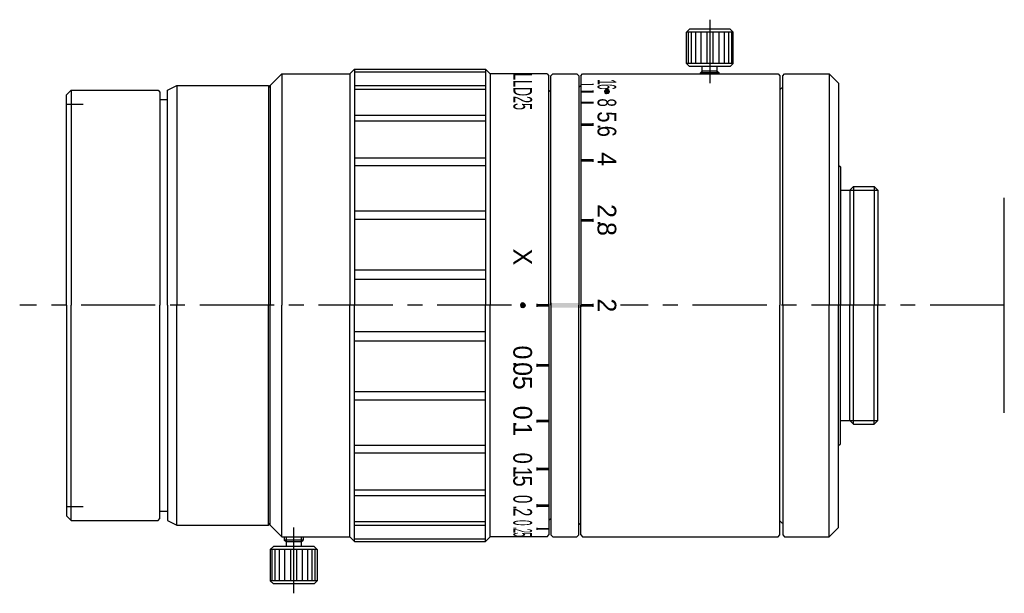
# Model space of a CAD drawing. Extents: x 1 to 107, y 19 to 81.
import ezdxf
from ezdxf.enums import TextEntityAlignment as Align

# ---------------------------------------------------------------- set-up
doc = ezdxf.new("R2010")
doc.units = 0
doc.header["$LTSCALE"] = 0.25
doc.linetypes.add('CENTER', pattern=[50.8, 31.75, -6.35, 6.35, -6.35])
for name, color, linetype in [('00_補助線', 252, 'CONTINUOUS'), ('01_外形線', 7, 'CONTINUOUS'), ('02_ﾈｼﾞ_断面__遮光線仕切り', 7, 'CONTINUOUS'), ('03_寸法_文字', 50, 'CONTINUOUS'), ('03_ﾈｼﾞ_ﾛｰﾚｯﾄ_遮光線', 7, 'CONTINUOUS'), ('04_中心線', 1, 'CENTER'), ('06_面取線', 7, 'CONTINUOUS'), ('09_文字', 2, 'CONTINUOUS')]:
    doc.layers.add(name, color=color, linetype=linetype)
doc.styles.add('VS_STANDARD', font='txt', dxfattribs={"height": 3})

# ---------------------------------------------------------------- blocks, each defined once
blk = doc.blocks.new('*U104')
at = {"layer": '01_外形線', "linetype": 'CONTINUOUS'}
for p, q in [((58.28, 50.25), (58.28, 49.75)), ((61.28, 50.25), (61.28, 49.75))]:
    blk.add_line(p, q, dxfattribs=at)
blk.add_solid([(58.28, 50.25), (58.28, 49.75), (61.28, 49.75)], dxfattribs=at)
at = {"layer": '01_外形線', "linetype": 'CONTINUOUS', "extrusion": (0, 0, -1)}
blk.add_solid([(-58.28, 50.25), (-61.28, 50.25), (-61.28, 49.75)], dxfattribs=at)
blk = doc.blocks.new('*U105')
at = {"layer": '03_寸法_文字', "linetype": 'CONTINUOUS'}
for p, q in [((56.78, 26.19), (56.78, 25.99)), ((58.08, 26.19), (58.08, 25.99))]:
    blk.add_line(p, q, dxfattribs=at)
blk.add_solid([(56.78, 26.19), (56.78, 25.99), (58.08, 25.99)], dxfattribs=at)
at = {"layer": '03_寸法_文字', "linetype": 'CONTINUOUS', "extrusion": (0, 0, -1)}
blk.add_solid([(-56.78, 26.19), (-58.08, 26.19), (-58.08, 25.99)], dxfattribs=at)
blk = doc.blocks.new('*U106')
at = {"layer": '03_寸法_文字', "linetype": 'CONTINUOUS'}
for p, q in [((56.78, 28.72), (56.78, 28.42)), ((58.08, 28.72), (58.08, 28.42))]:
    blk.add_line(p, q, dxfattribs=at)
blk.add_solid([(56.78, 28.72), (56.78, 28.42), (58.08, 28.42)], dxfattribs=at)
at = {"layer": '03_寸法_文字', "linetype": 'CONTINUOUS', "extrusion": (0, 0, -1)}
blk.add_solid([(-56.78, 28.72), (-58.08, 28.72), (-58.08, 28.42)], dxfattribs=at)
blk = doc.blocks.new('*U107')
at = {"layer": '03_寸法_文字', "linetype": 'CONTINUOUS'}
for p, q in [((56.78, 32.65), (56.78, 32.35)), ((58.08, 32.65), (58.08, 32.35))]:
    blk.add_line(p, q, dxfattribs=at)
blk.add_solid([(56.78, 32.65), (56.78, 32.35), (58.08, 32.35)], dxfattribs=at)
at = {"layer": '03_寸法_文字', "linetype": 'CONTINUOUS', "extrusion": (0, 0, -1)}
blk.add_solid([(-56.78, 32.65), (-58.08, 32.65), (-58.08, 32.35)], dxfattribs=at)
blk = doc.blocks.new('*U108')
at = {"layer": '03_寸法_文字', "linetype": 'CONTINUOUS'}
for p, q in [((56.78, 37.77), (56.78, 37.47)), ((58.08, 37.77), (58.08, 37.47))]:
    blk.add_line(p, q, dxfattribs=at)
blk.add_solid([(56.78, 37.77), (56.78, 37.47), (58.08, 37.47)], dxfattribs=at)
at = {"layer": '03_寸法_文字', "linetype": 'CONTINUOUS', "extrusion": (0, 0, -1)}
blk.add_solid([(-56.78, 37.77), (-58.08, 37.77), (-58.08, 37.47)], dxfattribs=at)
blk = doc.blocks.new('*U109')
at = {"layer": '09_文字', "linetype": 'CONTINUOUS'}
for p, q in [((55.07, 50.12), (55.03, 50)), ((55.03, 50), (55.07, 49.88)), ((55.16, 50.22), (55.07, 50.12)), ((55.07, 49.88), (55.16, 49.78)), ((55.28, 50.25), (55.16, 50.22)), ((55.28, 49.75), (55.16, 49.78)), ((55.41, 50.22), (55.28, 50.25)), ((55.41, 49.78), (55.28, 49.75)), ((55.41, 50.22), (55.5, 50.12)), ((55.5, 49.88), (55.41, 49.78)), ((55.5, 50.12), (55.53, 50)), ((55.53, 50), (55.5, 49.88))]:
    blk.add_line(p, q, dxfattribs=at)
for points in [[(55.07, 50.12), (55.03, 50), (55.53, 50)], [(55.03, 50), (55.07, 49.88), (55.5, 49.88)], [(55.16, 50.22), (55.07, 50.12), (55.5, 50.12)], [(55.07, 49.88), (55.16, 49.78), (55.41, 49.78)], [(55.28, 50.25), (55.16, 50.22), (55.41, 50.22)]]:
    blk.add_solid(points, dxfattribs=at)
at = {"layer": '09_文字', "linetype": 'CONTINUOUS', "extrusion": (0, 0, -1)}
for points in [[(-55.03, 50), (-55.53, 50), (-55.5, 49.88)], [(-55.07, 50.12), (-55.5, 50.12), (-55.53, 50)], [(-55.07, 49.88), (-55.5, 49.88), (-55.41, 49.78)], [(-55.16, 50.22), (-55.41, 50.22), (-55.5, 50.12)], [(-55.16, 49.78), (-55.41, 49.78), (-55.28, 49.75)]]:
    blk.add_solid(points, dxfattribs=at)
blk = doc.blocks.new('*U110')
at = {"layer": '03_寸法_文字', "linetype": 'CONTINUOUS'}
for p, q in [((56.78, 50.15), (56.78, 49.85)), ((58.08, 50.15), (58.08, 49.85))]:
    blk.add_line(p, q, dxfattribs=at)
blk.add_solid([(56.78, 50.15), (56.78, 49.85), (58.08, 49.85)], dxfattribs=at)
at = {"layer": '03_寸法_文字', "linetype": 'CONTINUOUS', "extrusion": (0, 0, -1)}
blk.add_solid([(-56.78, 50.15), (-58.08, 50.15), (-58.08, 49.85)], dxfattribs=at)
blk = doc.blocks.new('*U111')
at = {"layer": '03_寸法_文字', "linetype": 'CONTINUOUS'}
for p, q in [((61.48, 50.15), (61.48, 49.85)), ((62.78, 50.15), (62.78, 49.85))]:
    blk.add_line(p, q, dxfattribs=at)
blk.add_solid([(61.48, 50.15), (61.48, 49.85), (62.78, 49.85)], dxfattribs=at)
at = {"layer": '03_寸法_文字', "linetype": 'CONTINUOUS', "extrusion": (0, 0, -1)}
blk.add_solid([(-61.48, 50.15), (-62.78, 50.15), (-62.78, 49.85)], dxfattribs=at)
blk = doc.blocks.new('*U112')
at = {"layer": '03_寸法_文字', "linetype": 'CONTINUOUS'}
for p, q in [((61.48, 59.24), (61.48, 58.94)), ((62.78, 59.24), (62.78, 58.94))]:
    blk.add_line(p, q, dxfattribs=at)
blk.add_solid([(61.48, 59.24), (61.48, 58.94), (62.78, 58.94)], dxfattribs=at)
at = {"layer": '03_寸法_文字', "linetype": 'CONTINUOUS', "extrusion": (0, 0, -1)}
blk.add_solid([(-61.48, 59.24), (-62.78, 59.24), (-62.78, 58.94)], dxfattribs=at)
blk = doc.blocks.new('*U113')
at = {"layer": '03_寸法_文字', "linetype": 'CONTINUOUS'}
for p, q in [((61.48, 65.65), (61.48, 65.35)), ((62.78, 65.65), (62.78, 65.35))]:
    blk.add_line(p, q, dxfattribs=at)
blk.add_solid([(61.48, 65.65), (61.48, 65.35), (62.78, 65.35)], dxfattribs=at)
at = {"layer": '03_寸法_文字', "linetype": 'CONTINUOUS', "extrusion": (0, 0, -1)}
blk.add_solid([(-61.48, 65.65), (-62.78, 65.65), (-62.78, 65.35)], dxfattribs=at)
blk = doc.blocks.new('*U114')
at = {"layer": '03_寸法_文字', "linetype": 'CONTINUOUS'}
for p, q in [((61.48, 69.48), (61.48, 69.18)), ((62.78, 69.48), (62.78, 69.18))]:
    blk.add_line(p, q, dxfattribs=at)
blk.add_solid([(61.48, 69.48), (61.48, 69.18), (62.78, 69.18)], dxfattribs=at)
at = {"layer": '03_寸法_文字', "linetype": 'CONTINUOUS', "extrusion": (0, 0, -1)}
blk.add_solid([(-61.48, 69.48), (-62.78, 69.48), (-62.78, 69.18)], dxfattribs=at)
blk = doc.blocks.new('*U115')
at = {"layer": '09_文字', "linetype": 'CONTINUOUS'}
for p, q in [((64.07, 72.99), (64.03, 72.86)), ((64.03, 72.86), (64.07, 72.74)), ((64.16, 73.08), (64.07, 72.99)), ((64.07, 72.74), (64.16, 72.65)), ((64.28, 73.11), (64.16, 73.08)), ((64.41, 73.08), (64.28, 73.11)), ((64.41, 73.08), (64.5, 72.99)), ((64.5, 72.74), (64.41, 72.65)), ((64.5, 72.99), (64.53, 72.86)), ((64.53, 72.86), (64.5, 72.74)), ((64.28, 72.61), (64.16, 72.65)), ((64.41, 72.65), (64.28, 72.61))]:
    blk.add_line(p, q, dxfattribs=at)
for points in [[(64.07, 72.99), (64.03, 72.86), (64.53, 72.86)], [(64.03, 72.86), (64.07, 72.74), (64.5, 72.74)], [(64.16, 73.08), (64.07, 72.99), (64.5, 72.99)], [(64.07, 72.74), (64.16, 72.65), (64.41, 72.65)], [(64.28, 73.11), (64.16, 73.08), (64.41, 73.08)]]:
    blk.add_solid(points, dxfattribs=at)
at = {"layer": '09_文字', "linetype": 'CONTINUOUS', "extrusion": (0, 0, -1)}
for points in [[(-64.03, 72.86), (-64.53, 72.86), (-64.5, 72.74)], [(-64.07, 72.99), (-64.5, 72.99), (-64.53, 72.86)], [(-64.07, 72.74), (-64.5, 72.74), (-64.41, 72.65)], [(-64.16, 73.08), (-64.41, 73.08), (-64.5, 72.99)], [(-64.16, 72.65), (-64.41, 72.65), (-64.28, 72.61)]]:
    blk.add_solid(points, dxfattribs=at)
blk = doc.blocks.new('*U116')
at = {"layer": '03_寸法_文字', "linetype": 'CONTINUOUS'}
for p, q in [((61.48, 73.68), (61.48, 73.58)), ((62.78, 73.68), (62.78, 73.58))]:
    blk.add_line(p, q, dxfattribs=at)
blk.add_solid([(61.48, 73.68), (61.48, 73.58), (62.78, 73.58)], dxfattribs=at)
at = {"layer": '03_寸法_文字', "linetype": 'CONTINUOUS', "extrusion": (0, 0, -1)}
blk.add_solid([(-61.48, 73.68), (-62.78, 73.68), (-62.78, 73.58)], dxfattribs=at)
blk = doc.blocks.new('*U117')
at = {"layer": '03_寸法_文字', "linetype": 'CONTINUOUS'}
for p, q in [((61.48, 72.96), (61.48, 72.76)), ((62.78, 72.96), (62.78, 72.76))]:
    blk.add_line(p, q, dxfattribs=at)
blk.add_solid([(61.48, 72.96), (61.48, 72.76), (62.78, 72.76)], dxfattribs=at)
at = {"layer": '03_寸法_文字', "linetype": 'CONTINUOUS', "extrusion": (0, 0, -1)}
blk.add_solid([(-61.48, 72.96), (-62.78, 72.96), (-62.78, 72.76)], dxfattribs=at)
blk = doc.blocks.new('*U118')
at = {"layer": '03_寸法_文字', "linetype": 'CONTINUOUS'}
for p, q in [((61.48, 71.78), (61.48, 71.58)), ((62.78, 71.78), (62.78, 71.58))]:
    blk.add_line(p, q, dxfattribs=at)
blk.add_solid([(61.48, 71.78), (61.48, 71.58), (62.78, 71.58)], dxfattribs=at)
at = {"layer": '03_寸法_文字', "linetype": 'CONTINUOUS', "extrusion": (0, 0, -1)}
blk.add_solid([(-61.48, 71.78), (-62.78, 71.78), (-62.78, 71.58)], dxfattribs=at)
blk = doc.blocks.new('*U172')
at = {"layer": '03_寸法_文字', "linetype": 'CONTINUOUS'}
for p, q in [((56.78, 43.74), (56.78, 43.44)), ((58.08, 43.74), (58.08, 43.44))]:
    blk.add_line(p, q, dxfattribs=at)
blk.add_solid([(56.78, 43.74), (56.78, 43.44), (58.08, 43.44)], dxfattribs=at)
at = {"layer": '03_寸法_文字', "linetype": 'CONTINUOUS', "extrusion": (0, 0, -1)}
blk.add_solid([(-56.78, 43.74), (-58.08, 43.74), (-58.08, 43.44)], dxfattribs=at)

msp = doc.modelspace()

# ---------------------------------------------------------------- linework, layer by layer
at = {"layer": '00_補助線'}
for p, q in [((6.48, 71.5), (8.28, 71.5)), ((6.48, 28.5), (8.28, 28.5))]:
    msp.add_line(p, q, dxfattribs=at)
at = {"layer": '01_外形線'}
for p, q in [((73.11, 79.55), (72.78, 79.23)), ((72.78, 75.88), (72.78, 79.23)), ((77.46, 79.55), (73.11, 79.55)), ((77.46, 79.55), (77.78, 79.23)), ((77.78, 75.88), (77.78, 79.23)), ((73.11, 75.55), (72.78, 75.88)), ((77.46, 75.55), (77.78, 75.88)), ((36.78, 74.75), (37.28, 75.25)), ((37.28, 75.25), (51.28, 75.25)), ((51.78, 74.75), (51.28, 75.25)), ((77.46, 75.55), (73.11, 75.55)), ((74.28, 74.85), (74.48, 75.05)), ((74.28, 74.75), (74.28, 74.85)), ((74.48, 75.05), (74.48, 75.55)), ((76.08, 75.05), (74.48, 75.05)), ((76.08, 75.05), (76.08, 75.55)), ((76.08, 75.05), (76.28, 74.85)), ((76.28, 74.75), (76.28, 74.85)), ((28.28, 73.5), (29.53, 74.75)), ((29.53, 74.75), (36.78, 74.75)), ((36.78, 74.75), (36.78, 50)), ((57.88, 74.75), (51.78, 74.75)), ((51.78, 74.75), (51.78, 50)), ((57.88, 74.75), (58.08, 74.55)), ((58.08, 50), (58.08, 74.55)), ((58.28, 74.55), (58.48, 74.75)), ((58.28, 50), (58.28, 74.55)), ((58.48, 74.75), (61.08, 74.75)), ((61.08, 74.75), (61.28, 74.55)), ((61.28, 74.55), (61.28, 50)), ((61.48, 74.55), (61.68, 74.75)), ((61.48, 74.55), (61.48, 50)), ((61.68, 74.75), (82.58, 74.75)), ((82.58, 74.75), (82.78, 74.55)), ((82.78, 74.55), (82.78, 50)), ((83.08, 74.55), (83.28, 74.75)), ((83.08, 50), (83.08, 74.55)), ((83.28, 74.75), (88.05, 74.75)), ((88.05, 74.75), (89.05, 73.75)), ((89.05, 73.75), (89.05, 50)), ((6.48, 72.5), (6.98, 73)), ((6.98, 73), (16.28, 73)), ((16.28, 73), (16.48, 72.8)), ((16.48, 72.8), (16.48, 50)), ((17.28, 73), (18.28, 73.5)), ((17.28, 50), (17.28, 73)), ((18.28, 73.5), (28.08, 73.5)), ((28.08, 73.5), (28.08, 50)), ((28.08, 73.5), (28.28, 73.3)), ((28.28, 73.5), (28.28, 73.5)), ((28.28, 73.5), (28.28, 50)), ((58.08, 73), (58.28, 72.8)), ((82.78, 73.25), (82.78, 73.25)), ((82.78, 73.05), (82.98, 73.25)), ((82.98, 73.25), (83.08, 73.25)), ((6.48, 50), (6.48, 72.5)), ((16.48, 72), (17.28, 72)), ((89.05, 65), (89.05, 65)), ((89.05, 65), (89.25, 64.8)), ((89.25, 64.8), (89.25, 50)), ((89.25, 62.3), (90.25, 62.3)), ((90.25, 62.3), (90.65, 62.7)), ((90.25, 62.3), (90.25, 62.3)), ((90.25, 62.3), (90.25, 50)), ((90.65, 62.7), (92.86, 62.7)), ((93.25, 62.3), (92.86, 62.7)), ((93.25, 62.3), (93.25, 50)), ((106.78, 38.5), (106.78, 61.5)), ((6.48, 50), (6.48, 27.5)), ((16.48, 27.2), (16.48, 50)), ((17.28, 50), (17.28, 27)), ((28.08, 26.5), (28.08, 50)), ((28.28, 26.5), (28.28, 50)), ((36.78, 25.25), (36.78, 50)), ((51.78, 25.25), (51.78, 50)), ((58.08, 50), (58.08, 25.45)), ((58.28, 50), (58.28, 25.45)), ((61.28, 25.45), (61.28, 50)), ((61.48, 25.45), (61.48, 50)), ((82.78, 25.45), (82.78, 50)), ((83.08, 50), (83.08, 25.45)), ((89.05, 26.25), (89.05, 50)), ((89.25, 35.2), (89.25, 50)), ((90.25, 37.7), (90.25, 50)), ((93.25, 37.7), (93.25, 50)), ((89.25, 37.7), (90.25, 37.7)), ((90.25, 37.7), (90.25, 37.7)), ((90.25, 37.7), (90.65, 37.3)), ((90.65, 37.3), (92.86, 37.3)), ((93.25, 37.7), (92.86, 37.3)), ((89.05, 35), (89.25, 35.2)), ((89.05, 35), (89.05, 35)), ((6.48, 27.5), (6.98, 27)), ((16.48, 28), (17.28, 28)), ((6.98, 27), (16.28, 27)), ((16.28, 27), (16.48, 27.2)), ((17.28, 27), (18.28, 26.5)), ((18.28, 26.5), (28.08, 26.5)), ((28.08, 26.5), (28.28, 26.7)), ((28.28, 26.5), (28.28, 26.5)), ((28.28, 26.5), (29.53, 25.25)), ((61.28, 26.7), (61.48, 26.5)), ((61.48, 26.5), (61.48, 26.5)), ((82.78, 26.95), (82.98, 26.75)), ((82.78, 26.75), (82.78, 26.75)), ((82.98, 26.75), (83.08, 26.75)), ((57.88, 25.25), (58.08, 25.45)), ((58.28, 25.45), (58.48, 25.25)), ((61.08, 25.25), (61.28, 25.45)), ((61.48, 25.45), (61.68, 25.25)), ((82.58, 25.25), (82.78, 25.45)), ((83.08, 25.45), (83.28, 25.25)), ((88.05, 25.25), (89.05, 26.25)), ((29.53, 25.25), (36.78, 25.25)), ((29.78, 25.25), (29.78, 24.9)), ((29.98, 24.7), (29.78, 24.9)), ((29.98, 24.7), (29.98, 24.2)), ((31.58, 24.7), (29.98, 24.7)), ((31.58, 24.7), (31.78, 24.9)), ((31.58, 24.7), (31.58, 24.2)), ((31.78, 25.25), (31.78, 24.9)), ((36.78, 25.25), (37.28, 24.75)), ((37.28, 24.75), (51.28, 24.75)), ((51.78, 25.25), (51.28, 24.75)), ((57.88, 25.25), (51.78, 25.25)), ((58.48, 25.25), (61.08, 25.25)), ((61.68, 25.25), (82.58, 25.25)), ((83.28, 25.25), (88.05, 25.25)), ((28.61, 24.2), (28.28, 23.88)), ((28.28, 23.88), (28.28, 20.53)), ((32.96, 24.2), (28.61, 24.2)), ((32.96, 24.2), (33.28, 23.88)), ((33.28, 23.88), (33.28, 20.53)), ((28.61, 20.2), (28.28, 20.53)), ((32.96, 20.2), (28.61, 20.2)), ((32.96, 20.2), (33.28, 20.53))]:
    msp.add_line(p, q, dxfattribs=at)
at = {"layer": '02_ﾈｼﾞ_断面__遮光線仕切り'}
for p, q in [((74.48, 74.75), (74.48, 75.05)), ((76.08, 74.75), (76.08, 75.05)), ((90.25, 62.3), (93.25, 62.3)), ((90.25, 37.7), (93.25, 37.7)), ((29.98, 25.25), (29.98, 24.7)), ((31.58, 25.25), (31.58, 24.7))]:
    msp.add_line(p, q, dxfattribs=at)
at = {"layer": '03_寸法_文字'}
for p, q in [((61.28, 73.3), (61.48, 73.5)), ((61.48, 73.5), (61.48, 73.5)), ((58.08, 27), (58.28, 27.2))]:
    msp.add_line(p, q, dxfattribs=at)
at = {"layer": '03_ﾈｼﾞ_ﾛｰﾚｯﾄ_遮光線'}
for p, q in [((37.28, 74.96), (51.28, 74.96)), ((37.28, 73.51), (51.28, 73.51)), ((37.28, 73.13), (51.28, 73.13)), ((37.28, 70.33), (51.28, 70.33)), ((37.28, 69.72), (51.28, 69.72)), ((37.28, 65.76), (51.28, 65.76)), ((37.28, 64.97), (51.28, 64.97)), ((37.28, 60.12), (51.28, 60.12)), ((37.28, 59.2), (51.28, 59.2)), ((37.28, 53.79), (51.28, 53.79)), ((37.28, 52.8), (51.28, 52.8)), ((37.28, 47.2), (51.28, 47.2)), ((37.28, 46.21), (51.28, 46.21)), ((37.28, 40.8), (51.28, 40.8)), ((37.28, 39.88), (51.28, 39.88)), ((37.28, 35.03), (51.28, 35.03)), ((37.28, 34.24), (51.28, 34.24)), ((37.28, 30.28), (51.28, 30.28)), ((37.28, 29.67), (51.28, 29.67)), ((37.28, 26.87), (51.28, 26.87)), ((37.28, 26.49), (51.28, 26.49)), ((37.28, 25.04), (51.28, 25.04))]:
    msp.add_line(p, q, dxfattribs=at)
at = {"layer": '04_中心線'}
for p, q in [((75.28, 80.55), (75.28, 73.75)), ((54.08, 50), (1.48, 50)), ((106.78, 50), (65.75, 50)), ((30.78, 19.2), (30.78, 26.25))]:
    msp.add_line(p, q, dxfattribs=at)
at = {"layer": '06_面取線'}
for p, q in [((77.78, 79.23), (72.78, 79.23)), ((72.97, 79.23), (72.97, 75.88)), ((73.3, 79.23), (73.3, 75.88)), ((73.76, 79.23), (73.76, 75.88)), ((74.33, 79.23), (74.33, 75.88)), ((74.96, 79.23), (74.96, 75.88)), ((75.61, 79.23), (75.61, 75.88)), ((76.24, 79.23), (76.24, 75.88)), ((76.81, 79.23), (76.81, 75.88)), ((77.27, 79.23), (77.27, 75.88)), ((77.59, 79.23), (77.59, 75.88)), ((77.78, 75.88), (72.78, 75.88)), ((37.28, 75.25), (37.28, 50)), ((51.28, 75.25), (51.28, 50)), ((76.28, 74.85), (74.28, 74.85)), ((29.53, 74.75), (29.53, 50)), ((88.05, 74.75), (88.05, 50)), ((6.98, 73), (6.98, 50)), ((18.28, 73.5), (18.28, 50)), ((90.65, 62.7), (90.65, 50)), ((92.86, 62.7), (92.86, 50)), ((6.98, 27), (6.98, 50)), ((18.28, 26.5), (18.28, 50)), ((29.53, 25.25), (29.53, 50)), ((37.28, 24.75), (37.28, 50)), ((51.28, 24.75), (51.28, 50)), ((88.05, 25.25), (88.05, 50)), ((90.65, 37.3), (90.65, 50)), ((92.86, 37.3), (92.86, 50)), ((31.78, 24.9), (29.78, 24.9)), ((33.28, 23.88), (28.28, 23.88)), ((28.47, 20.53), (28.47, 23.88)), ((28.8, 20.53), (28.8, 23.88)), ((29.26, 20.53), (29.26, 23.88)), ((29.83, 20.53), (29.83, 23.88)), ((30.46, 20.53), (30.46, 23.88)), ((31.11, 20.53), (31.11, 23.88)), ((31.74, 20.53), (31.74, 23.88)), ((32.31, 20.53), (32.31, 23.88)), ((32.77, 20.53), (32.77, 23.88)), ((33.09, 20.53), (33.09, 23.88)), ((33.28, 20.53), (28.28, 20.53))]:
    msp.add_line(p, q, dxfattribs=at)

# ---------------------------------------------------------------- block references
at = {"layer": '01_外形線', "linetype": 'CONTINUOUS'}
msp.add_blockref('*U104', (0, 0), dxfattribs=at)
at = {"layer": '03_寸法_文字', "linetype": 'CONTINUOUS'}
for name in ['*U116', '*U117', '*U118', '*U114', '*U113', '*U112', '*U110', '*U111', '*U172', '*U108', '*U107', '*U106', '*U105']:
    msp.add_blockref(name, (0, 0), dxfattribs=at)
at = {"layer": '09_文字', "linetype": 'CONTINUOUS'}
for name in ['*U115', '*U109']:
    msp.add_blockref(name, (0, 0), dxfattribs=at)

# ---------------------------------------------------------------- texts
at = {"layer": '09_文字', "style": 'VS_STANDARD'}
for s, width, p in [('LLD25', 0.5, (56.28, 72.86)), ('1', 0.4, (65.28, 73.89)), ('6', 0.4, (65.28, 73.37)), ('8', 0.6, (65.28, 71.68)), ('5', 0.8, (65.28, 70.15)), ('.', 0.8, (65.28, 69.11)), ('6', 0.8, (65.28, 68.61)), ('0', 0.8, (56.27, 33.65)), ('.', 0.8, (56.27, 32.57)), ('5', 0.8, (56.27, 31.2)), ('1', 0.8, (56.27, 32.15)), ('0', 0.6, (56.27, 29.27)), ('.', 0.6, (56.27, 28.38)), ('2', 0.6, (56.27, 27.88)), ('0', 0.4, (56.27, 26.74)), ('.', 0.4, (56.27, 26.17)), ('5', 0.3, (56.27, 25.48)), ('2', 0.3, (56.27, 25.88))]:
    msp.add_text(s, height=2, rotation=270, dxfattribs=dict(at, width=width)).set_placement(p, align=Align.TOP_CENTER)
for s, p in [('4', (65.28, 65.63)), ('2', (65.28, 60.09)), ('.', (65.28, 58.78)), ('8', (65.28, 58.17)), ('X', (56.28, 55.18)), ('2', (65.28, 50)), ('0', (56.27, 44.96)), ('.', (56.27, 43.72)), ('0', (56.27, 43.18)), ('5', (56.27, 41.72)), ('0', (56.27, 38.52)), ('.', (56.27, 37.28)), ('1', (56.27, 36.73))]:
    msp.add_text(s, height=2, rotation=270, dxfattribs=at).set_placement(p, align=Align.TOP_CENTER)

doc.saveas('drawing.dxf')
